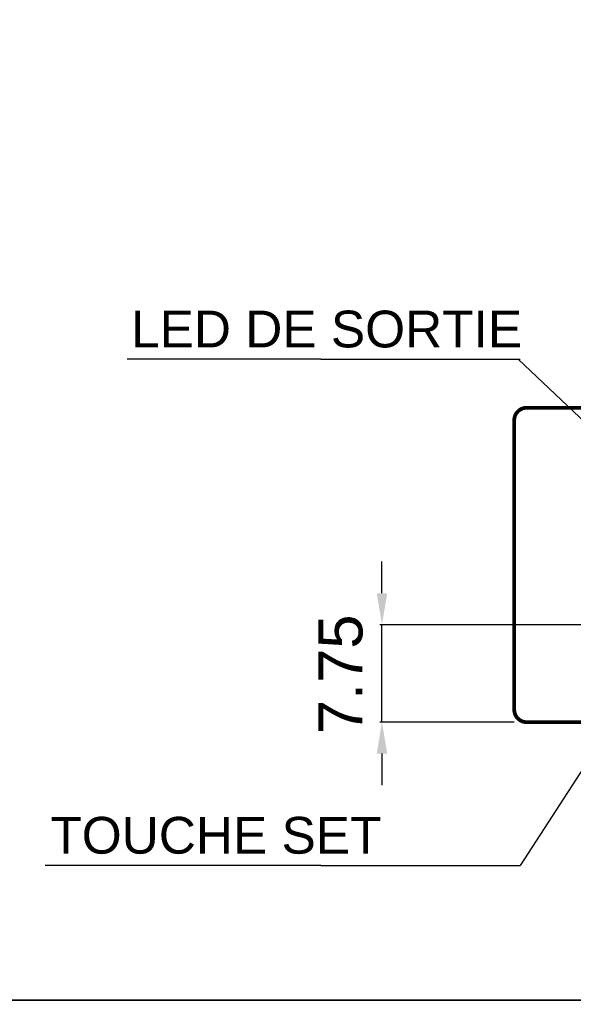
# Model space of a CAD drawing. Extents: x 2205 to 2615, y 964 to 1361.
# Tile 22 of 29: x 2412 to 2456, y 1162 to 1240. Entities that reach past the tile are written whole.
import ezdxf

# ---------------------------------------------------------------- set-up
doc = ezdxf.new("R2010")
doc.units = 0
doc.header["$MEASUREMENT"] = 0
doc.linetypes.add('TRATTEGGIATA2', pattern=[0.375, 0.25, -0.125])
doc.layers.get('0').update_dxf_attribs({"linetype": 'CONTINUOUS'})
doc.layers.add('TRATTEGGIO', color=7, linetype='TRATTEGGIATA2')
doc.styles.add('QUOTE', font='ARIAL.TTF', dxfattribs={"height": 3.5})

msp = doc.modelspace()

# ---------------------------------------------------------------- linework, layer by layer
at = {"color": 7, "linetype": 'ByBlock'}
for p, q in [((2436.311, 1213.273), (2452.153, 1213.273)), ((2441.164, 1194.673), (2441.164, 1197.206)), ((2463.632, 1192.173), (2440.984, 1192.173)), ((2441.164, 1184.423), (2441.164, 1192.173)), ((2451.682, 1184.423), (2440.984, 1184.423)), ((2436.311, 1173.025), (2452.153, 1173.025))]:
    msp.add_line(p, q, dxfattribs=at)
at = {"color": 0, "linetype": 'ByBlock'}
msp.add_line((2441.164, 1181.923), (2441.164, 1179.423), dxfattribs=at)
at = {"color": 7, "linetype": 'ByBlock'}
for points in [[(2436.311, 1213.273), (2427.003, 1213.273)], [(2452.001, 1213.273), (2464.708, 1201.257)], [(2436.311, 1173.025), (2427.003, 1173.025)]]:
    msp.add_lwpolyline(points, dxfattribs=at)
at = {"color": 7, "linetype": 'Continuous', "const_width": 0.3}
for points in [[(2452.682, 1209.423, 0.414214), (2451.682, 1208.423)], [(2451.682, 1185.423, 0.414214), (2452.682, 1184.423)]]:
    msp.add_lwpolyline(points, format="xyb", dxfattribs=at)
for points in [[(2452.682, 1209.423), (2455.682, 1209.423)], [(2455.682, 1209.423), (2497.682, 1209.423)], [(2451.682, 1208.423), (2451.682, 1207.223)], [(2451.682, 1207.223), (2451.682, 1186.623)], [(2451.682, 1186.623), (2451.682, 1185.423)], [(2455.682, 1184.423), (2452.682, 1184.423)], [(2497.682, 1184.423), (2455.682, 1184.423)]]:
    msp.add_lwpolyline(points, dxfattribs=at)
at = {"color": 7, "linetype": 'ByBlock'}
msp.add_solid([(2440.747, 1194.673), (2441.581, 1194.673), (2441.164, 1192.173)], dxfattribs=at)
at = {"color": 0, "linetype": 'ByBlock'}
msp.add_solid([(2440.747, 1181.923), (2441.581, 1181.923), (2441.164, 1184.423)], dxfattribs=at)
at = {"layer": 'TRATTEGGIO', "color": 0, "linetype": 'ByBlock'}
for p, q in [((2427.003, 1213.273), (2420.89, 1213.273)), ((2464.175, 1191.578), (2452.153, 1173.025)), ((2427.003, 1173.025), (2414.38, 1173.025))]:
    msp.add_line(p, q, dxfattribs=at)
for points in [[(2410.317, 1360.954), (2615.345, 1360.954), (2615.345, 1162.316), (2410.317, 1162.316)], [(2410.317, 1162.316), (2615.345, 1162.316), (2615.345, 963.678), (2410.317, 963.678)]]:
    msp.add_lwpolyline(points, close=True, dxfattribs=at)

# ---------------------------------------------------------------- texts
at = {"color": 7, "linetype": 'Continuous', "char_height": 2.925, "attachment_point": 4}
for s, insert in [('{\\fArial|b0|i0|c0|p34;LED DE SORTIE}', (2421.207, 1215.659)), ('{\\fArial|b0|i0|c0|p34;TOUCHE SET }', (2414.789, 1175.411))]:
    msp.add_mtext(s, dxfattribs=dict(at, insert=insert))
at = {"color": 7, "linetype": 'ByBlock', "insert": (2437.884, 1188.225), "char_height": 3.5, "attachment_point": 5, "rotation": 90, "style": 'QUOTE'}
msp.add_mtext('\\A2;7.75', dxfattribs=at)

doc.saveas('drawing.dxf')
